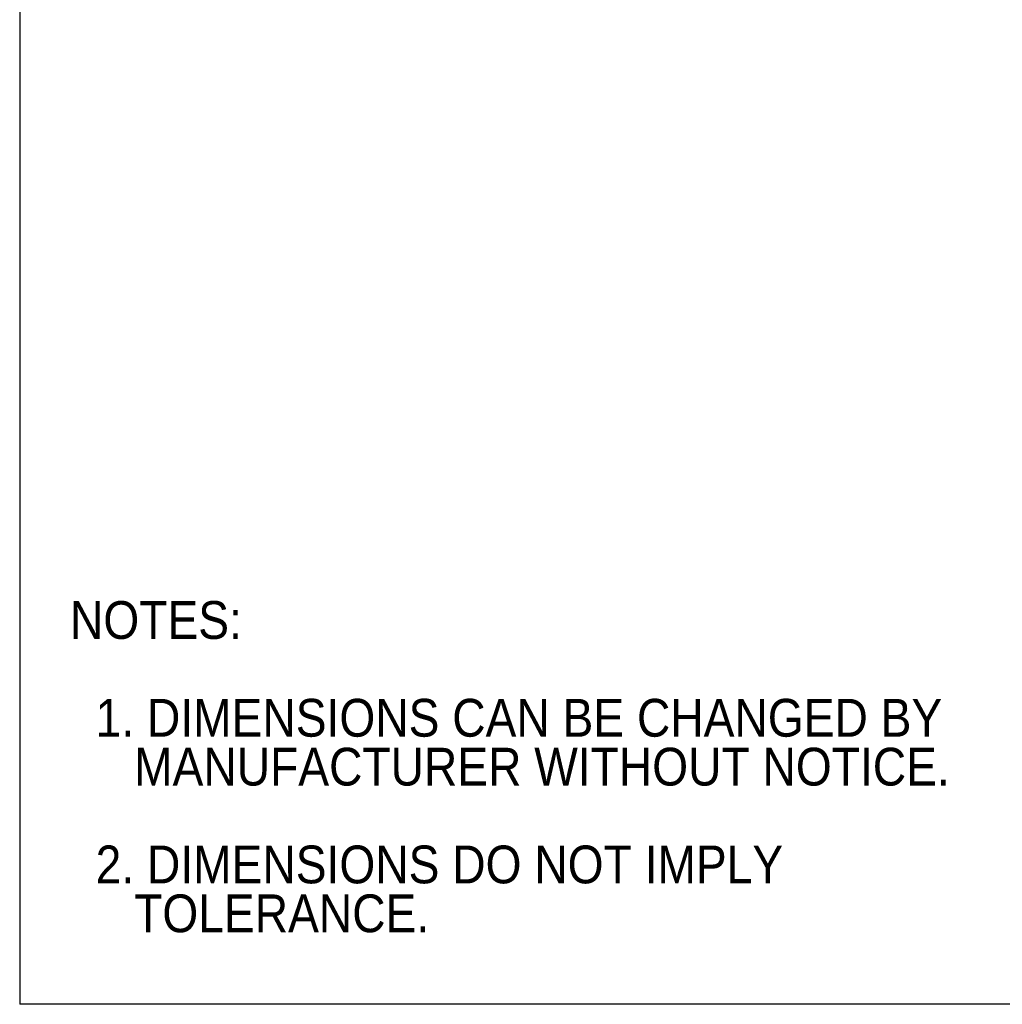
# Model space of a CAD drawing. Header units: inches. Extents: x 0 to 22, y 0 to 17.
# Tile 1 of 19: x 0 to 7.8, y 0 to 7.8. Entities that reach past the tile are written whole.
import ezdxf

# ---------------------------------------------------------------- set-up
doc = ezdxf.new("R2010")
doc.units = ezdxf.units.IN
doc.header["$LTSCALE"] = 2
doc.header["$MEASUREMENT"] = 0
doc.linetypes.add('SLD-Solid', pattern=[0])
doc.layers.add('SLD-DEFPOINTS', color=7, linetype='Continuous')
doc.layers.add('TEXT', color=140, linetype='SLD-Solid', lineweight=25)
doc.styles.add('SLDTEXTSTYLE0', font='GOTHIC.TTF', dxfattribs={"width": 0.913})

# ---------------------------------------------------------------- blocks, each defined once
blk = doc.blocks.new('Block2')
at = {"color": 7, "linetype": 'SLD-Solid', "lineweight": 18}
for p, q in [((0.0002, 0.0002), (0.0002, 17.0002)), ((22.0002, 0.0002), (0.0002, 0.0002))]:
    blk.add_line(p, q, dxfattribs=at)
blk = doc.blocks.new('SW_NOTE_0_3')
at = {"layer": 'TEXT', "color": 0, "char_height": 0.3, "attachment_point": 1, "style": 'SLDTEXTSTYLE0'}
for s, insert in [('NOTES:', (0, 0.3832)), ('  1. DIMENSIONS CAN BE CHANGED BY     ', (0, -0.3926)), ('     MANUFACTURER WITHOUT NOTICE.', (0, -0.7805)), ('  2. DIMENSIONS DO NOT IMPLY ', (0, -1.5564)), ('     TOLERANCE.', (0, -1.9443))]:
    blk.add_mtext(s, dxfattribs=dict(at, insert=insert))

msp = doc.modelspace()

# ---------------------------------------------------------------- linework, layer by layer
at = {"color": 7, "linetype": 'SLD-Solid'}
for p in [(0.0002, 17.0002), (22.0002, 0.0002)]:
    msp.add_line(p, (0.0002, 0.0002), dxfattribs=at)

# ---------------------------------------------------------------- block references
at = {"layer": 'SLD-DEFPOINTS'}
msp.add_blockref('Block2', (0, 0), dxfattribs=at)
at = {"layer": 'TEXT'}
msp.add_blockref('SW_NOTE_0_3', (0.3992, 2.8164), dxfattribs=at)

doc.saveas('drawing.dxf')
